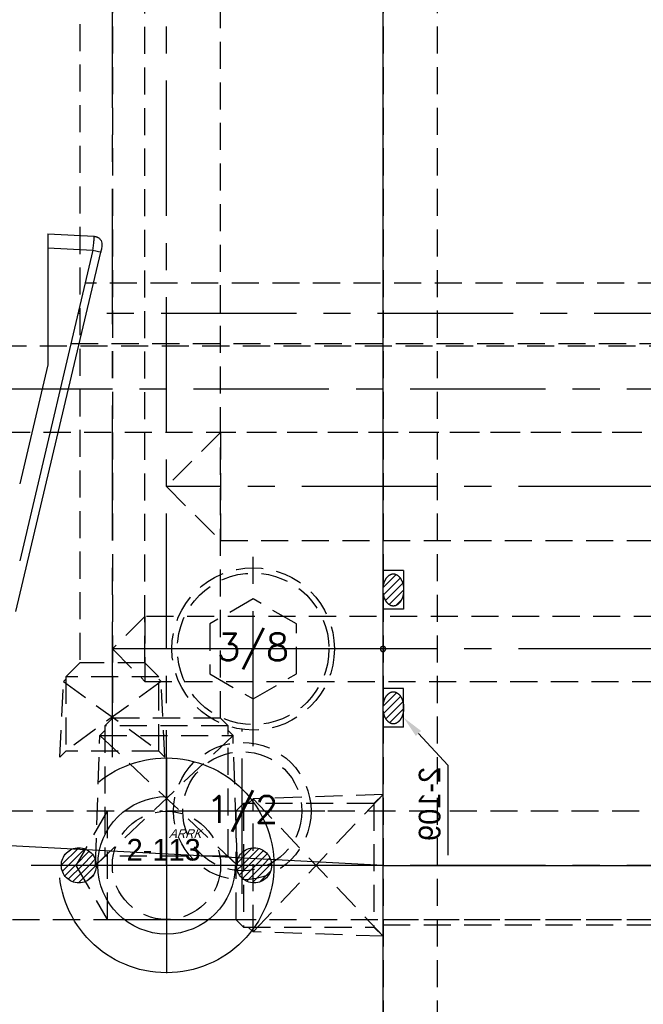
# Model space of a CAD drawing. Extents: x 2651 to 7771, y -1163 to 1075.
# Tile 201 of 256: x 4258 to 4316, y 200 to 291. Entities that reach past the tile are written whole.
import ezdxf
from ezdxf.enums import TextEntityAlignment as Align

# ---------------------------------------------------------------- set-up
doc = ezdxf.new("R2010")
doc.units = 0
doc.header["$LTSCALE"] = 10
for name, pattern in [('CENTER', [2, 1.25, -0.25, 0.25, -0.25]), ('CNSCEN', [17, 15, -1, 0, -1]), ('CNSHID', [4, 3, -1]), ('HIDDEN', [0.375, 0.25, -0.125])]:
    doc.linetypes.add(name, pattern=pattern)
doc.layers.get('0').update_dxf_attribs({"linetype": 'CONTINUOUS'})
doc.layers.get('Defpoints').update_dxf_attribs({"linetype": 'CONTINUOUS'})
for name, color, linetype in [('1', 7, 'CONTINUOUS'), ('9', 3, 'CONTINUOUS'), ('CEN', 1, 'CENTER'), ('COOL', 150, 'HIDDEN'), ('DIM', 3, 'CONTINUOUS'), ('HIDDEN', 6, 'HIDDEN'), ('TEXT', 4, 'CONTINUOUS'), ('WL1-CL', 1, 'CNSCEN'), ('WL1-HL', 4, 'CNSHID'), ('WOR1-CL', 1, 'CNSCEN'), ('WOR1-DL', 7, 'CONTINUOUS')]:
    doc.layers.add(name, color=color, linetype=linetype)
doc.styles.add('china', font='txt')
doc.styles.get("Standard").update_dxf_attribs({"font": 'romans.shx'})
doc.dimstyles.new('MM& INCH5', dxfattribs={"dimtxt": 5, "dimasz": 2.5, "dimexe": 1, "dimexo": 0.5, "dimtad": 0, "dimrnd": 1.38778e-17, "dimzin": 9, "dimdsep": 46, "dimtxsty": 'Standard', "dimblk": 'CLOSED', "dimcen": 0, "dimclrd": 3, "dimclre": 3, "dimclrt": 3, "dimazin": 2, "dimtfac": 0.75, "dimtofl": 0, "dimtmove": 0, "dimatfit": 3, "dimfxl": 0, "dimtolj": 1, "dimarcsym": 0})

# ---------------------------------------------------------------- blocks, each defined once
blk = doc.blocks.new('DSD')
at = {"layer": '1', "color": 7, "linetype": 'Continuous'}
for p, q in [((459.524, 570.543), (451.7, 537.342)), ((456.588, 547.764), (459.179, 558.751)), ((456.588, 536.933), (456.588, 547.764)), ((456.588, 535.64), (452.294, 535.876))]:
    blk.add_line(p, q, dxfattribs=at)
at = {"layer": '1', "color": 252, "linetype": 'Continuous'}
for p, q in [((452.416, 537.163), (459.179, 565.861)), ((456.588, 536.933), (452.416, 537.163))]:
    blk.add_line(p, q, dxfattribs=at)
at = {"layer": '1', "color": 252, "linetype": 'Continuous', "extrusion": (0, 0, -1)}
blk.add_ellipse((452.457, 537.163), major_axis=(0.757, -0.178), ratio=0.012019, start_param=1.621759, end_param=3.141593, dxfattribs=at)
at = {"layer": '1', "color": 7, "linetype": 'Continuous'}
blk.add_open_spline([(451.99, 535.96), (451.972, 535.968), (451.915, 535.995), (451.826, 536.062), (451.735, 536.155), (451.644, 536.296), (451.586, 536.489), (451.582, 536.731), (451.623, 537.016), (451.666, 537.217), (451.7, 537.342)], degree=3, knots=[0, 0, 0, 0, 0.034803, 0.114728, 0.197926, 0.28487, 0.461813, 0.628432, 0.773606, 1, 1, 1, 1], dxfattribs=at)
at = {"layer": '1', "color": 252, "linetype": 'Continuous'}
blk.add_open_spline([(452.416, 537.163), (452.394, 536.989), (452.373, 536.815), (452.337, 536.496), (452.322, 536.35), (452.299, 536.111), (452.292, 536.017), (452.288, 535.904), (452.289, 535.877), (452.294, 535.876)], degree=3, knots=[0, 0, 0, 0, 0.258164, 0.258164, 0.516328, 0.516328, 0.774491, 0.774491, 1, 1, 1, 1], dxfattribs=at)
at = {"layer": '1', "color": 7, "linetype": 'Continuous'}
blk.add_rational_spline([(456.588, 535.638), (456.588, 535.643), (456.588, 536.18), (456.588, 536.933)], [0.977819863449, 0.793200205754, 0.800593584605, 1], degree=3, dxfattribs=at)
blk.add_open_spline([(452.294, 535.876), (452.13, 535.882), (451.99, 535.96)], degree=2, dxfattribs=at)
blk = doc.blocks.new('*U14', base_point=(1504.618, 1808.955))
for p, q in [((1504.618, 1813.574), (1500.618, 1811.265)), ((1508.618, 1811.264), (1504.618, 1813.574)), ((1500.618, 1811.265), (1500.618, 1806.646)), ((1508.618, 1806.645), (1508.618, 1811.264)), ((1500.618, 1806.646), (1504.618, 1804.336)), ((1504.618, 1804.336), (1508.618, 1806.645))]:
    blk.add_line(p, q)
for radius in [7.5, 7]:
    blk.add_circle((1504.618, 1808.955), radius)
at = {"layer": 'CEN'}
for p, q in [((1504.618, 1817.955), (1504.618, 1799.955)), ((1495.618, 1808.955), (1513.618, 1808.955))]:
    blk.add_line(p, q, dxfattribs=at)
blk = doc.blocks.new('*X15')
at = {"color": 0}
for p, q in [((823.25, 392.63), (825.03, 394.41)), ((823.6, 393.68), (823.98, 394.05)), ((823.96, 392.62), (825.64, 394.3)), ((824.66, 392.62), (826.1, 394.06)), ((825.37, 392.62), (826.46, 393.71)), ((841.12, 392.82), (842.7, 394.39)), ((841.63, 392.62), (843.36, 394.35)), ((842.34, 392.62), (843.85, 394.13)), ((843.05, 392.62), (844.23, 393.81)), ((823.36, 392.02), (823.96, 392.62)), ((823.6, 391.56), (824.66, 392.62)), ((823.95, 391.2), (825.37, 392.62)), ((824.41, 390.95), (826.08, 392.62)), ((825, 390.84), (826.78, 392.62)), ((826.08, 392.62), (826.71, 393.25)), ((826.78, 392.62), (826.82, 392.66)), ((841.17, 392.16), (841.63, 392.62)), ((841.39, 391.67), (842.34, 392.62)), ((841.71, 391.29), (843.05, 392.62)), ((842.14, 391), (843.75, 392.62)), ((842.69, 390.85), (844.46, 392.62)), ((843.75, 392.62), (844.51, 393.38)), ((844.46, 392.62), (844.67, 392.83)), ((825.97, 391.1), (826.56, 391.69)), ((843.48, 390.93), (844.58, 392.04))]:
    blk.add_line(p, q, dxfattribs=at)
blk = doc.blocks.new('113')
at = {"layer": 'WL1-HL'}
for centre, radius in [((90.979, 1693.88), 9.92), ((90.979, 1693.88), 6.35), ((82.884, 1693.88), 1.618), ((99.073, 1693.88), 1.618)]:
    blk.add_circle(centre, radius, dxfattribs=at)
at = {"layer": 'WOR1-CL'}
for p, q in [((90.979, 1703.847), (90.979, 1683.914)), ((100.945, 1693.88), (81.012, 1693.88))]:
    blk.add_line(p, q, dxfattribs=at)
at = {"layer": 'WL1-HL', "xscale": 0.9064739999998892, "yscale": 0.9064739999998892, "zscale": 0.9064739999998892}
blk.add_blockref('*X15', (-664.992, 1337.98), dxfattribs=at)
at = {"layer": '9', "style": 'china'}
blk.add_text('2-113', height=2, dxfattribs=at).set_placement((87.3, 1694.324))
at = {"layer": 'WOR1-DL', "style": 'china', "oblique": 20}
blk.add_text('ARRK', height=0.8, dxfattribs=at).set_placement((91.201, 1696.416))
blk = doc.blocks.new('*U22', base_point=(1899.08, 1167.823))
for radius in [6.35, 5.5]:
    blk.add_circle((1899.08, 1167.823), radius)
at = {"layer": 'CEN'}
for p, q in [((1899.08, 1175.443), (1899.08, 1160.203)), ((1891.46, 1167.823), (1906.7, 1167.823))]:
    blk.add_line(p, q, dxfattribs=at)
blk = doc.blocks.new('*D178')
at = {"layer": 'Defpoints', "color": 0}
for p in [(4171.684, 387.642), (4446.684, 255.642), (4473.321, 255.642)]:
    blk.add_point(p, dxfattribs=at)
at = {"layer": 'DIM', "color": 3, "lineweight": -2}
blk.add_line((4447.184, 255.642), (4473.321, 255.642), dxfattribs=at)
at = {"layer": 'DIM', "color": 3, "insert": (4496.327, 255.642), "char_height": 5, "attachment_point": 5}
blk.add_mtext('\\A1;132 [5.197]', dxfattribs=at)
blk = doc.blocks.new('_Closed')
at = {"color": 0, "linetype": 'ByBlock', "lineweight": -2}
for p, q in [((-1, 0.167), (0, 0)), ((-1, 0.167), (-1, -0.167)), ((0, 0), (-1, -0.167)), ((0, 0), (-1, 0))]:
    blk.add_line(p, q, dxfattribs=at)
blk = doc.blocks.new('*D179')
at = {"layer": 'Defpoints', "color": 0}
for p in [(4171.684, 387.642), (4473.321, 263.642), (4381.212, 262.642)]:
    blk.add_point(p, dxfattribs=at)
at = {"layer": 'DIM', "color": 3, "lineweight": -2}
for p, q in [((4463.321, 262.642), (4468.321, 263.642)), ((4468.321, 263.642), (4473.321, 263.642)), ((4381.712, 262.642), (4463.321, 262.642))]:
    blk.add_line(p, q, dxfattribs=at)
at = {"layer": 'DIM', "color": 3, "insert": (4496.327, 263.642), "char_height": 5, "attachment_point": 5}
blk.add_mtext('\\A1;125 [4.921]', dxfattribs=at)
blk = doc.blocks.new('*D180')
at = {"layer": 'Defpoints', "color": 0}
for p in [(4171.684, 387.642), (4446.684, 212.642), (4473.321, 212.642)]:
    blk.add_point(p, dxfattribs=at)
at = {"layer": 'DIM', "color": 3, "lineweight": -2}
blk.add_line((4447.184, 212.642), (4473.321, 212.642), dxfattribs=at)
at = {"layer": 'DIM', "color": 3, "insert": (4493.946, 212.642), "char_height": 5, "attachment_point": 5}
blk.add_mtext('\\A1;175 [6.89]', dxfattribs=at)
blk = doc.blocks.new('*D181')
at = {"layer": 'Defpoints', "color": 0}
for p in [(4171.684, 387.642), (4446.684, 182.642), (4473.321, 182.642)]:
    blk.add_point(p, dxfattribs=at)
at = {"layer": 'DIM', "color": 3, "lineweight": -2}
blk.add_line((4447.184, 182.642), (4473.321, 182.642), dxfattribs=at)
at = {"layer": 'DIM', "color": 3, "insert": (4496.684, 182.642), "char_height": 5, "attachment_point": 5}
blk.add_mtext('\\A1;205 [8.071]', dxfattribs=at)
blk = doc.blocks.new('*D182')
at = {"layer": 'Defpoints', "color": 0}
for p in [(4171.684, 387.642), (4446.684, 162.642), (4473.321, 162.642)]:
    blk.add_point(p, dxfattribs=at)
at = {"layer": 'DIM', "color": 3, "lineweight": -2}
blk.add_line((4447.184, 162.642), (4473.321, 162.642), dxfattribs=at)
at = {"layer": 'DIM', "color": 3, "insert": (4496.684, 162.642), "char_height": 5, "attachment_point": 5}
blk.add_mtext('\\A1;225 [8.858]', dxfattribs=at)
blk = doc.blocks.new('*D183')
at = {"layer": 'Defpoints', "color": 0}
for p in [(4171.684, 387.642), (4446.684, 119.642), (4473.321, 119.642)]:
    blk.add_point(p, dxfattribs=at)
at = {"layer": 'DIM', "color": 3, "lineweight": -2}
blk.add_line((4447.184, 119.642), (4473.321, 119.642), dxfattribs=at)
at = {"layer": 'DIM', "color": 3, "insert": (4499.065, 119.642), "char_height": 5, "attachment_point": 5}
blk.add_mtext('\\A1;268 [10.551]', dxfattribs=at)
blk = doc.blocks.new('*D184')
at = {"layer": 'Defpoints', "color": 0}
for p in [(4171.684, 387.642), (4446.684, 12.642), (4473.321, 12.642)]:
    blk.add_point(p, dxfattribs=at)
at = {"layer": 'DIM', "color": 3, "lineweight": -2}
blk.add_line((4447.184, 12.642), (4473.321, 12.642), dxfattribs=at)
at = {"layer": 'DIM', "color": 3, "insert": (4499.065, 12.642), "char_height": 5, "attachment_point": 5}
blk.add_mtext('\\A1;375 [14.764]', dxfattribs=at)
blk = doc.blocks.new('*D185')
at = {"layer": 'Defpoints', "color": 0}
for p in [(4171.684, 387.642), (4446.684, 55.642), (4473.321, 55.642)]:
    blk.add_point(p, dxfattribs=at)
at = {"layer": 'DIM', "color": 3, "lineweight": -2}
blk.add_line((4447.184, 55.642), (4473.321, 55.642), dxfattribs=at)
at = {"layer": 'DIM', "color": 3, "insert": (4499.065, 55.642), "char_height": 5, "attachment_point": 5}
blk.add_mtext('\\A1;332 [13.071]', dxfattribs=at)
blk = doc.blocks.new('*D186')
at = {"layer": 'Defpoints', "color": 0}
for p in [(4171.684, 387.642), (4381.212, -22.358), (4473.321, -22.358)]:
    blk.add_point(p, dxfattribs=at)
at = {"layer": 'DIM', "color": 3, "lineweight": -2}
blk.add_line((4381.712, -22.358), (4473.321, -22.358), dxfattribs=at)
at = {"layer": 'DIM', "color": 3, "insert": (4499.065, -22.358), "char_height": 5, "attachment_point": 5}
blk.add_mtext('\\A1;410 [16.142]', dxfattribs=at)
blk = doc.blocks.new('*D187')
at = {"layer": 'Defpoints', "color": 0}
for p in [(4171.684, 387.642), (4274.104, -57.358), (4473.321, -57.358)]:
    blk.add_point(p, dxfattribs=at)
at = {"layer": 'DIM', "color": 3, "lineweight": -2}
blk.add_line((4274.604, -57.358), (4473.321, -57.358), dxfattribs=at)
at = {"layer": 'DIM', "color": 3, "insert": (4496.684, -57.358), "char_height": 5, "attachment_point": 5}
blk.add_mtext('\\A1;445 [17.52]', dxfattribs=at)
blk = doc.blocks.new('*D188')
at = {"layer": 'Defpoints', "color": 0}
for p in [(4171.684, 387.642), (4271.924, -104.358), (4473.321, -104.358)]:
    blk.add_point(p, dxfattribs=at)
at = {"layer": 'DIM', "color": 3, "lineweight": -2}
blk.add_line((4272.424, -104.358), (4473.321, -104.358), dxfattribs=at)
at = {"layer": 'DIM', "color": 3, "insert": (4496.684, -104.358), "char_height": 5, "attachment_point": 5}
blk.add_mtext('\\A1;492 [19.37]', dxfattribs=at)
blk = doc.blocks.new('*D189')
at = {"layer": 'Defpoints', "color": 0}
for p in [(4171.684, 387.642), (4285.884, -124.358), (4473.321, -124.358)]:
    blk.add_point(p, dxfattribs=at)
at = {"layer": 'DIM', "color": 3, "lineweight": -2}
blk.add_line((4286.384, -124.358), (4473.321, -124.358), dxfattribs=at)
at = {"layer": 'DIM', "color": 3, "insert": (4499.065, -124.358), "char_height": 5, "attachment_point": 5}
blk.add_mtext('\\A1;512 [20.157]', dxfattribs=at)
blk = doc.blocks.new('*D193')
at = {"layer": 'Defpoints', "color": 0}
for p in [(4171.684, 387.642), (4401.864, -82.358), (4473.321, -82.358)]:
    blk.add_point(p, dxfattribs=at)
at = {"layer": 'DIM', "color": 3, "lineweight": -2}
blk.add_line((4402.364, -82.358), (4473.321, -82.358), dxfattribs=at)
at = {"layer": 'DIM', "color": 3, "insert": (4499.065, -82.358), "char_height": 5, "attachment_point": 5}
blk.add_mtext('\\A1;470 [18.504]', dxfattribs=at)
blk = doc.blocks.new('*D199')
at = {"layer": 'Defpoints', "color": 0}
for p in [(4171.684, 387.642), (4256.684, -119.598), (4256.684, -149.953)]:
    blk.add_point(p, dxfattribs=at)
at = {"layer": 'DIM', "color": 3, "lineweight": -2}
blk.add_line((4256.684, -120.098), (4256.684, -149.953), dxfattribs=at)
at = {"layer": 'DIM', "color": 3, "insert": (4256.684, -170.935), "char_height": 5, "attachment_point": 5, "rotation": 90}
blk.add_mtext('\\A1;85 [3.346]', dxfattribs=at)
blk = doc.blocks.new('*D200')
at = {"layer": 'Defpoints', "color": 0}
for p in [(4171.684, 387.642), (4278.684, -131.558), (4278.684, -149.953)]:
    blk.add_point(p, dxfattribs=at)
at = {"layer": 'DIM', "color": 3, "lineweight": -2}
blk.add_line((4278.684, -132.058), (4278.684, -149.953), dxfattribs=at)
at = {"layer": 'DIM', "color": 3, "insert": (4278.684, -172.959), "char_height": 5, "attachment_point": 5, "rotation": 90}
blk.add_mtext('\\A1;107 [4.213]', dxfattribs=at)
blk = doc.blocks.new('*D201')
at = {"layer": 'Defpoints', "color": 0}
for p in [(4171.684, 387.642), (4296.684, -137.358), (4296.684, -149.953)]:
    blk.add_point(p, dxfattribs=at)
at = {"layer": 'DIM', "color": 3, "lineweight": -2}
blk.add_line((4296.684, -137.858), (4296.684, -149.953), dxfattribs=at)
at = {"layer": 'DIM', "color": 3, "insert": (4296.684, -172.959), "char_height": 5, "attachment_point": 5, "rotation": 90}
blk.add_mtext('\\A1;125 [4.921]', dxfattribs=at)
blk = doc.blocks.new('*D203')
at = {"layer": 'Defpoints', "color": 0}
for p in [(4171.684, 387.642), (4368.684, -115.538), (4368.684, -149.953)]:
    blk.add_point(p, dxfattribs=at)
at = {"layer": 'DIM', "color": 3, "lineweight": -2}
blk.add_line((4368.684, -116.038), (4368.684, -149.953), dxfattribs=at)
at = {"layer": 'DIM', "color": 3, "insert": (4368.684, -172.959), "char_height": 5, "attachment_point": 5, "rotation": 90}
blk.add_mtext('\\A1;197 [7.756]', dxfattribs=at)
blk = doc.blocks.new('1')
at = {"layer": 'COOL', "color": 1, "linetype": 'CENTER'}
for p, q in [((-100, 225), (-100, 350.388)), ((-225, 260), (-100, 260))]:
    blk.add_line(p, q, dxfattribs=at)
at = {"layer": 'COOL', "color": 2}
blk.add_line((-105, 265), (-105, 255), dxfattribs=at)
for points in [[(-105, 238.594), (-105, 347.501), (-100, 350.388), (-95, 347.501), (-95, 238.594)], [(-211.406, 265), (-105, 265), (-100, 260), (-105, 255), (-211.406, 255)], [(-105.7, 237.894), (-105, 238.594), (-95, 238.594), (-94.3, 237.894)], [(-106.55, 225), (-106.147, 237), (-105.7, 237.447)], [(-105.7, 225.85), (-105.7, 237.894), (-94.3, 237.894), (-94.3, 225.85)], [(-93.45, 225), (-93.853, 237), (-94.3, 237.447)], [(-106.55, 225), (-93.853, 237), (-106.147, 237), (-93.45, 225)], [(-106.55, 225), (-105.7, 225.85), (-94.3, 225.85), (-93.45, 225)]]:
    blk.add_lwpolyline(points, dxfattribs=at)
blk = doc.blocks.new('*X249')
at = {"color": 0}
for p, q in [((936.786, 376.758), (938.042, 378.013)), ((937.134, 376.399), (938.697, 377.961)), ((937.629, 376.187), (939.204, 377.761)), ((938.269, 376.119), (939.567, 377.417)), ((939.284, 376.427), (939.545, 376.688))]:
    blk.add_line(p, q, dxfattribs=at)
blk = doc.blocks.new('*X248')
at = {"color": 0}
for p, q in [((922.691, 376.805), (923.894, 378.007)), ((923.021, 376.428), (924.568, 377.974)), ((923.502, 376.202), (925.088, 377.788)), ((924.126, 376.118), (925.467, 377.459)), ((925.034, 376.319), (925.563, 376.848))]:
    blk.add_line(p, q, dxfattribs=at)
blk = doc.blocks.new('O_RING_109_S')
at = {"layer": 'WL1-CL'}
for p, q in [((7.809, -3.269), (10.733, -5.978)), ((10.733, -5.978), (12.733, -5.978)), ((12.733, -5.978), (19.049, -5.978))]:
    blk.add_line(p, q, dxfattribs=at)
blk.add_solid([(8.037, -3.026), (7.581, -3.512), (6.351, -1.9)], dxfattribs=at)
at = {"layer": 'WL1-HL'}
for p, q in [((-7.23, -1.9), (-7.23, 0)), ((-3.66, -1.9), (-3.66, 0)), ((3.66, -1.9), (3.66, 0)), ((7.23, -1.9), (7.23, 0)), ((-7.23, -1.9), (-3.66, -1.9)), ((7.23, -1.9), (3.66, -1.9))]:
    blk.add_line(p, q, dxfattribs=at)
for points in [[(-5.445, 0, 0.064849), (-6.038, -0.077, 0.077678), (-6.495, -0.278, 0.107175), (-6.83, -0.611, 0.144647), (-6.93, -0.95, 0.144647), (-6.83, -1.289, 0.107175), (-6.495, -1.622, 0.077678), (-6.038, -1.823, 0.064849), (-5.445, -1.9, 0.064849), (-4.852, -1.823, 0.077678), (-4.395, -1.622, 0.107175), (-4.06, -1.289, 0.144647), (-3.96, -0.95, 0.144647), (-4.06, -0.611, 0.107175), (-4.395, -0.278, 0.077678), (-4.852, -0.077, 0.064849)], [(5.445, 0, -0.064849), (6.038, -0.077, -0.077678), (6.495, -0.278, -0.107175), (6.83, -0.611, -0.144647), (6.93, -0.95, -0.144647), (6.83, -1.289, -0.107175), (6.495, -1.622, -0.077678), (6.038, -1.823, -0.064849), (5.445, -1.9, -0.064849), (4.852, -1.823, -0.077678), (4.395, -1.622, -0.107175), (4.06, -1.289, -0.144647), (3.96, -0.95, -0.144647), (4.06, -0.611, -0.107175), (4.395, -0.278, -0.077678), (4.852, -0.077, -0.064849)]]:
    blk.add_lwpolyline(points, format="xyb", close=True, dxfattribs=at)
at = {"layer": 'WL1-HL', "extrusion": (0, 0, -1), "xscale": -1, "zscale": -1}
for name, p in [('*X248', (929.563, -378.018)), ('*X249', (932.743, -378.018))]:
    blk.add_blockref(name, p, dxfattribs=at)
at = {"layer": 'WL1-CL', "style": 'china'}
blk.add_text('2-109', height=2, dxfattribs=at).set_placement((10.901, -5.294))
blk = doc.blocks.new('A$C738058FC')
at = {"layer": '9'}
blk.add_circle((0, 0), 0.25, dxfattribs=at)
blk.add_blockref('O_RING_109_S', (0, 0), dxfattribs=at)
blk = doc.blocks.new('2')
at = {"layer": 'COOL', "color": 1, "linetype": 'CENTER'}
for p, q in [((-95, 235), (-95, 360.715)), ((-225, 245), (-95, 245))]:
    blk.add_line(p, q, dxfattribs=at)
at = {"layer": 'COOL', "color": 2}
for p, q in [((-98, 248), (-98, 242)), ((-99.509, 242), (-90.7, 235.55)), ((-90.491, 242), (-99.3, 235.55))]:
    blk.add_line(p, q, dxfattribs=at)
for points in [[(-98, 243.718), (-98, 358.983), (-95, 360.715), (-92, 358.983), (-92, 243.718)], [(-209.406, 248), (-98, 248), (-95, 245), (-98, 242), (-209.406, 242)], [(-99.3, 242.418), (-98, 243.718), (-92, 243.718), (-90.7, 242.418)], [(-99.85, 235), (-99.509, 242), (-99.3, 242.209)], [(-99.3, 235.55), (-99.3, 242.418), (-90.7, 242.418), (-90.7, 235.55)], [(-90.15, 235), (-90.491, 242), (-90.7, 242.209)], [(-99.85, 235), (-99.3, 235.55), (-90.7, 235.55), (-90.15, 235)]]:
    blk.add_lwpolyline(points, dxfattribs=at)
at = {"layer": 'COOL', "rotation": 270}
blk.add_blockref('A$C738058FC', (-120, 245), dxfattribs=at)
blk = doc.blocks.new('A$C257357D5')
at = {"layer": 'COOL', "color": 1, "linetype": 'CENTER'}
blk.add_line((275, -31), (58.88, -31), dxfattribs=at)
at = {"layer": 'COOL'}
blk.add_lwpolyline([(237.406, -35), (58.309, -35), (56, -31), (58.309, -27), (237.406, -27)], dxfattribs=at)

msp = doc.modelspace()

# ---------------------------------------------------------------- linework, layer by layer
for p, q in [((4291.684, 187.642), (4291.684, 387.642)), ((4291.684, 212.642), (4226.369, 216.065)), ((4291.684, 212.642), (4396.684, 212.642))]:
    msp.add_line(p, q)
at = {"layer": 'CEN'}
msp.add_line((4383.684, 263.642), (4263.547, 263.642), dxfattribs=at)
at = {"layer": 'COOL'}
msp.add_line((4266.2, 217.642), (4266.2, 207.642), dxfattribs=at)
at = {"layer": 'COOL', "color": 1, "linetype": 'CENTER'}
for p, q in [((4291.684, 212.642), (4063.313, 212.642)), ((4446.684, 212.642), (4263.313, 212.642))]:
    msp.add_line(p, q, dxfattribs=at)
at = {"layer": 'COOL'}
for points in [[(4278.79, 218.342), (4278.09, 217.642), (4278.09, 207.642), (4278.79, 206.942)], [(4290.834, 218.342), (4278.79, 218.342), (4278.79, 206.942), (4290.834, 206.942)], [(4291.684, 219.192), (4279.684, 218.789), (4279.237, 218.342)], [(4291.684, 219.192), (4279.684, 206.495), (4279.684, 218.789), (4291.684, 206.092)], [(4291.684, 219.192), (4290.834, 218.342), (4290.834, 206.942), (4291.684, 206.092)], [(4278.09, 217.642), (4066.2, 217.642), (4063.313, 212.642), (4066.2, 207.642), (4278.09, 207.642)], [(4409.09, 217.642), (4266.2, 217.642), (4263.313, 212.642), (4266.2, 207.642), (4409.09, 207.642)], [(4291.684, 206.092), (4279.684, 206.495), (4279.237, 206.942)]]:
    msp.add_lwpolyline(points, dxfattribs=at)
msp.add_circle((4271.684, 212.642), 5, dxfattribs=at)
at = {"layer": 'HIDDEN'}
for p, q in [((4291.684, 912.642), (4291.684, -137.358)), ((4296.684, 912.642), (4296.684, -137.358)), ((4358.959, 266.422), (4264.182, 266.422)), ((4262.872, 260.862), (4358.959, 260.862)), ((4291.684, 207.642), (4396.684, 207.642)), ((4291.684, 207.142), (4446.684, 207.142))]:
    msp.add_line(p, q, dxfattribs=at)

# ---------------------------------------------------------------- block references
at = {"layer": 'COOL', "xscale": -1}
for name in ['2', '1']:
    msp.add_blockref(name, (4171.684, -12.358), dxfattribs=at)
at = {"layer": 'COOL'}
msp.add_blockref('113', (4180.705, -1481.238), dxfattribs=at)
at = {"layer": 'DIM', "rotation": 180}
msp.add_blockref('DSD', (4717.309, 806.636), dxfattribs=at)
at = {"layer": 'DIM'}
msp.add_blockref('A$C257357D5', (4171.684, 287.642), dxfattribs=at)
at = {"layer": 'HIDDEN', "rotation": 180}
for name, p in [('*U14', (4279.684, 232.642)), ('*U22', (4278.684, 217.642))]:
    msp.add_blockref(name, p, dxfattribs=at)

# ---------------------------------------------------------------- texts
at = {"layer": 'TEXT'}
for s, p in [('3/8', (4279.684, 232.642)), ('1/2', (4278.684, 217.642))]:
    msp.add_text(s, height=2.5, dxfattribs=at).set_placement(p, align=Align.MIDDLE)

# ---------------------------------------------------------------- dimensions: what is measured, and where the dimension line sits
at = {"layer": 'DIM'}
for feature_location, offset, dtype, picture, middle in [((4446.684, 255.642), (26.637, 0), 0, '*D178', (4496.327, 255.642)), ((4381.212, 262.642), (92.109, 1), 0, '*D179', (4496.327, 263.642)), ((4446.684, 212.642), (26.637, 0), 0, '*D180', (4493.946, 212.642)), ((4446.684, 182.642), (26.637, 0), 0, '*D181', (4496.684, 182.642)), ((4446.684, 162.642), (26.637, 0), 0, '*D182', (4496.684, 162.642)), ((4446.684, 119.642), (26.637, 0), 0, '*D183', (4499.065, 119.642)), ((4446.684, 12.642), (26.637, 0), 0, '*D184', (4499.065, 12.642)), ((4446.684, 55.642), (26.637, 0), 0, '*D185', (4499.065, 55.642)), ((4381.212, -22.358), (92.109, 0), 0, '*D186', (4499.065, -22.358)), ((4274.104, -57.358), (199.217, 0), 0, '*D187', (4496.684, -57.358)), ((4271.924, -104.358), (201.397, 0), 0, '*D188', (4496.684, -104.358)), ((4285.884, -124.358), (187.437, 0), 0, '*D189', (4499.065, -124.358)), ((4401.864, -82.358), (71.457, 0), 0, '*D193', (4499.065, -82.358)), ((4256.684, -119.598), (0, -30.355), 1, '*D199', (4256.684, -170.935)), ((4278.684, -131.558), (0, -18.395), 1, '*D200', (4278.684, -172.959)), ((4296.684, -137.358), (0, -12.595), 1, '*D201', (4296.684, -172.959)), ((4368.684, -115.538), (0, -34.415), 1, '*D203', (4368.684, -172.959))]:
    dim = msp.add_ordinate_dim(feature_location=feature_location, offset=offset, dtype=dtype, origin=(4171.684, 387.642), dimstyle='MM& INCH5', dxfattribs=at)
    dim.commit()
    dim.dimension.update_dxf_attribs({"geometry": picture, "text_midpoint": middle})

doc.saveas('drawing.dxf')
